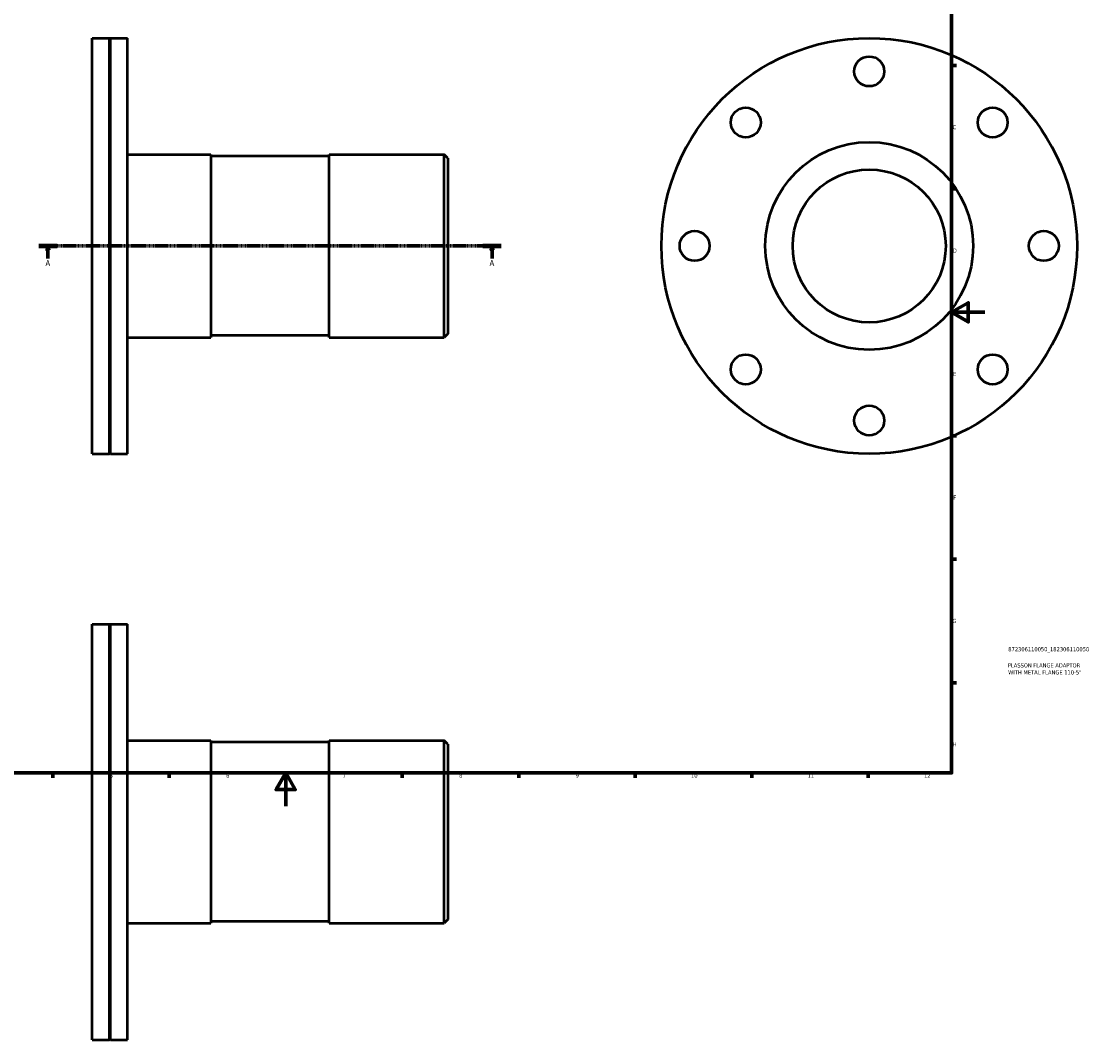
# Model space of a CAD drawing. Header units: millimetres. Extents: x -113 to 935, y -140 to 869.
# Tile 3 of 4: x 261 to 902, y -140 to 472. Entities that reach past the tile are written whole.
import ezdxf

# ---------------------------------------------------------------- set-up
doc = ezdxf.new("R2010")
doc.units = ezdxf.units.MM
doc.linetypes.add('CHAIN', pattern=[0.7087, 0.4724, -0.0591, 0.1181, -0.0591])
for name, color, linetype, lineweight in [('Border (ISO)', 7, 'Continuous', 70), ('Section Line (ISO)', 7, 'CHAIN', 70), ('Title (ISO)', 7, 'Continuous', 50), ('Visible (ISO)', 7, 'Continuous', 50)]:
    doc.layers.add(name, color=color, linetype=linetype, lineweight=lineweight)
doc.styles.add('Label Text (ISO)', font='tahoma.ttf')
doc.styles.add('Note Text (ISO)', font='tahoma.ttf')

# ---------------------------------------------------------------- blocks, each defined once
blk = doc.blocks.new('Borders Default Border')
at = {"layer": 'Border (ISO)'}
for p, q in [((821, 445.5), (823.9, 445.5)), ((821, 371.25), (823.9, 371.25)), ((821, 222.75), (823.9, 222.75)), ((821, 148.5), (823.9, 148.5)), ((821, 74.25), (823.9, 74.25)), ((280.33, 20), (280.33, 17.1)), ((350.42, 20), (350.42, 17.1)), ((490.58, 20), (490.58, 17.1)), ((560.67, 20), (560.67, 17.1)), ((630.75, 20), (630.75, 17.1)), ((700.83, 20), (700.83, 17.1)), ((770.92, 20), (770.92, 17.1))]:
    blk.add_line(p, q, dxfattribs=at)
at = {"layer": 'Border (ISO)', "flags": 128}
for points in [[(20, 20), (20, 574), (821, 574), (821, 20), (20, 20)], [(841, 297), (821, 297), (831, 302.77), (831, 291.23), (821, 297)], [(420.5, 0), (420.5, 20), (414.73, 10), (426.27, 10), (420.5, 20)]]:
    blk.add_lwpolyline(points, dxfattribs=at)
at = {"layer": 'Border (ISO)', "color": 232, "true_color": 0xca0064, "char_height": 2.5, "attachment_point": 7, "style": 'Note Text (ISO)'}
for s, insert in [('C', (821.73, 407.08)), ('D', (821.73, 332.88)), ('E', (821.94, 258.63)), ('F', (822, 184.38)), ('G', (821.61, 110.08)), ('H', (821.74, 35.88)), ('5', (314.64, 17.05)), ('6', (384.66, 17.05)), ('7', (454.77, 17.1)), ('8', (524.81, 17.04)), ('9', (594.88, 17.05)), ('10', (664.29, 17.05)), ('11', (734.37, 17.1)), ('12', (804.46, 17.1))]:
    blk.add_mtext(s, dxfattribs=dict(at, insert=insert))
blk = doc.blocks.new('Title Blocks ISO')
at = {"layer": 'Title (ISO)', "color": 232, "true_color": 0xca0064, "style": 'Note Text (ISO)'}
for tag, p in [('PART_NUMBER_001', (34.1, 73.13)), ('DESCRIPTION_001', (33.84, 63.4)), ('DESCRIPTION_002', (34.05, 59.18))]:
    blk.add_attdef(tag, p, '', height=2.5, dxfattribs=at)
blk = doc.blocks.new('2dTransSection0')
at = {"layer": 'Section Line (ISO)', "linetype": 'CHAIN'}
blk.add_line((271.93, 336.93), (550.13, 336.93), dxfattribs=at)
at = {"layer": 'Section Line (ISO)', "linetype": 'Continuous', "lineweight": 140}
for p, q in [((271.93, 336.93), (283.03, 336.93)), ((539.04, 336.93), (550.13, 336.93))]:
    blk.add_line(p, q, dxfattribs=at)
at = {"layer": 'Section Line (ISO)', "linetype": 'Continuous'}
for p, q in [((277.48, 336.93), (276.98, 334.43)), ((276.98, 334.43), (277.98, 334.43)), ((277.48, 334.43), (277.48, 336.93)), ((277.98, 334.43), (277.48, 336.93)), ((277.48, 329.46), (277.48, 334.43)), ((544.58, 336.93), (544.08, 334.43)), ((544.08, 334.43), (545.08, 334.43)), ((544.58, 334.43), (544.58, 336.93)), ((545.08, 334.43), (544.58, 336.93)), ((544.58, 329.46), (544.58, 334.43))]:
    blk.add_line(p, q, dxfattribs=at)
at = {"layer": 'Section Line (ISO)', "linetype": 'Continuous', "flags": 128}
for points in [[(277.98, 334.43), (277.48, 336.93), (276.98, 334.43), (277.98, 334.43)], [(545.08, 334.43), (544.58, 336.93), (544.08, 334.43), (545.08, 334.43)]]:
    blk.add_lwpolyline(points, dxfattribs=at)
at = {"layer": 'Section Line (ISO)'}
for points in [[(277.98, 334.43), (277.48, 336.93), (276.98, 334.43), (277.98, 334.43)], [(545.08, 334.43), (544.58, 336.93), (544.08, 334.43), (545.08, 334.43)]]:
    blk.add_solid(points, dxfattribs=at)
at = {"layer": 'Section Line (ISO)', "char_height": 3.5, "attachment_point": 7, "style": 'Label Text (ISO)'}
for insert in [(275.99, 324.93), (543.1, 324.93)]:
    blk.add_mtext('A', dxfattribs=dict(at, insert=insert))

msp = doc.modelspace()

# ---------------------------------------------------------------- linework, layer by layer
at = {"layer": 'Visible (ISO)'}
for p, q in [((304.031, 211.927), (304.031, 461.927)), ((304.031, 461.927), (314.431, 461.927)), ((314.431, 211.927), (314.431, 461.927)), ((314.731, 461.627), (314.431, 461.927)), ((314.731, 461.627), (315.031, 461.927)), ((314.731, 212.227), (314.731, 461.627)), ((315.031, 211.927), (315.031, 461.927)), ((315.031, 461.927), (325.431, 461.927)), ((325.431, 211.927), (325.431, 461.927)), ((325.431, 391.927), (375.365, 391.927)), ((375.365, 391.927), (375.365, 281.927)), ((446.698, 281.927), (446.698, 391.927)), ((446.698, 391.927), (515.831, 391.927)), ((515.831, 281.927), (515.831, 391.927)), ((518.031, 389.727), (515.831, 391.927)), ((446.698, 390.827), (375.365, 390.827)), ((518.031, 389.727), (518.031, 284.127)), ((446.698, 283.027), (375.365, 283.027)), ((518.031, 284.127), (515.831, 281.927)), ((325.431, 281.927), (375.365, 281.927)), ((446.698, 281.927), (515.831, 281.927)), ((304.031, 211.927), (314.431, 211.927)), ((314.731, 212.227), (314.431, 211.927)), ((314.731, 212.227), (315.031, 211.927)), ((315.031, 211.927), (325.431, 211.927)), ((304.031, -140.471), (304.031, 109.529)), ((304.031, 109.529), (314.431, 109.529)), ((314.431, -140.471), (314.431, 109.529)), ((314.731, 109.229), (314.431, 109.529)), ((314.731, 109.229), (315.031, 109.529)), ((314.731, -140.171), (314.731, 109.229)), ((315.031, -140.471), (315.031, 109.529)), ((315.031, 109.529), (325.431, 109.529)), ((325.431, -140.471), (325.431, 109.529)), ((325.431, 39.529), (375.365, 39.529)), ((375.365, 39.529), (375.365, -70.471)), ((446.698, -70.471), (446.698, 39.529)), ((446.698, 39.529), (515.831, 39.529)), ((515.831, -70.471), (515.831, 39.529)), ((518.031, 37.329), (515.831, 39.529)), ((446.698, 38.429), (375.365, 38.429)), ((518.031, 37.329), (518.031, -68.271)), ((325.431, -70.471), (375.365, -70.471)), ((446.698, -69.371), (375.365, -69.371)), ((446.698, -70.471), (515.831, -70.471)), ((518.031, -68.271), (515.831, -70.471)), ((304.031, -140.471), (314.431, -140.471)), ((314.731, -140.171), (314.431, -140.471)), ((314.731, -140.171), (315.031, -140.471)), ((315.031, -140.471), (325.431, -140.471))]:
    msp.add_line(p, q, dxfattribs=at)
for centre, radius in [((771.464, 336.927), 125), ((771.464, 441.927), 9), ((697.218, 411.174), 9), ((845.71, 411.174), 9), ((771.464, 336.927), 62.5), ((771.464, 336.927), 46), ((666.464, 336.927), 9), ((876.464, 336.927), 9), ((697.218, 262.681), 9), ((845.71, 262.681), 9), ((771.464, 231.927), 9)]:
    msp.add_circle(centre, radius, dxfattribs=at)

# ---------------------------------------------------------------- block references
msp.add_blockref('Borders Default Border', (0, 0))
msp.add_blockref('Title Blocks ISO', (821, 20)).add_auto_attribs({'PART_NUMBER_001': '872306110050_182306110050', 'DESCRIPTION_001': 'PLASSON FLANGE ADAPTOR', 'DESCRIPTION_002': 'WITH METAL FLANGE 110-5"'})
at = {"layer": 'Section Line (ISO)'}
msp.add_blockref('2dTransSection0', (0, 0), dxfattribs=at)

doc.saveas('drawing.dxf')
